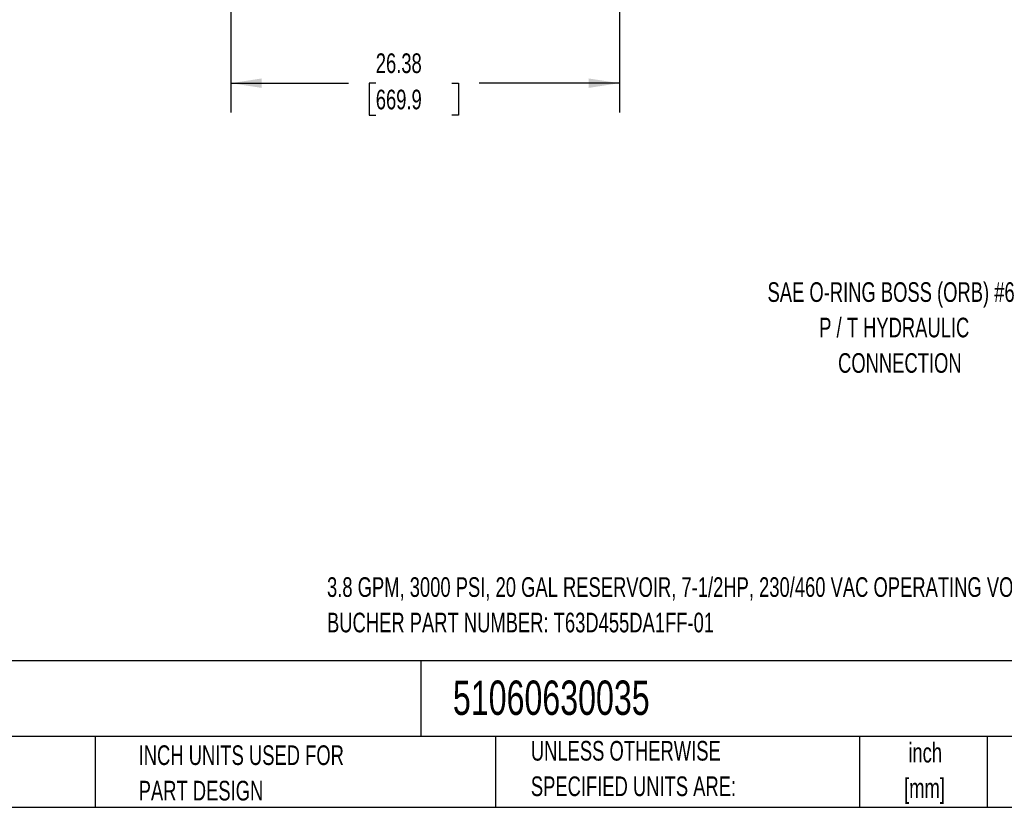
# Model space of a CAD drawing. Header units: inches. Extents: x 4 to 172, y 4 to 132.
# Tile 16 of 40: x 71 to 138, y 4 to 57. Entities that reach past the tile are written whole.
import ezdxf

# ---------------------------------------------------------------- set-up
doc = ezdxf.new("R2010")
doc.units = ezdxf.units.IN
doc.header["$LTSCALE"] = 16
doc.header["$MEASUREMENT"] = 0
doc.layers.add('DIMENSIONS', color=140, linetype='Continuous', lineweight=25)
doc.layers.add('TEXT', color=140, linetype='Continuous', lineweight=25)
doc.styles.add('SLDTEXTSTYLE0', font='TXT', dxfattribs={"width": 0.7})
doc.dimstyles.new('SLDDIMSTYLE0', dxfattribs={"dimtxt": 1.359375, "dimasz": 2.08, "dimexe": 0, "dimexo": 0.0625, "dimgap": 0.339844, "dimtad": 0, "dimtih": 1, "dimtoh": 1, "dimrnd": 1e-09, "dimzin": 12, "dimdsep": 46, "dimtxsty": 'SLDTEXTSTYLE0', "dimsah": 1, "dimcen": 0.09, "dimadec": 0, "dimazin": 3, "dimtfac": 1, "dimtofl": 0, "dimtmove": 0, "dimatfit": 3, "dimfxl": 0, "dimfrac": 2, "dimtolj": 1, "dimtzin": 12, "dimarcsym": 0})

# ---------------------------------------------------------------- blocks, each defined once
blk = doc.blocks.new('_D_4')
at = {"layer": 'DIMENSIONS'}
for p, q in [((85.217, 64.531), (85.217, 51.17)), ((111.592, 64.531), (111.592, 51.17)), ((85.217, 53.17), (93.207, 53.17)), ((95.049, 53.17), (94.592, 53.17)), ((94.592, 53.17), (94.592, 51.009)), ((100.219, 53.17), (100.676, 53.17)), ((100.676, 53.17), (100.676, 51.009)), ((111.592, 53.17), (102.061, 53.17)), ((94.592, 51.009), (95.049, 51.009)), ((100.676, 51.009), (100.219, 51.009))]:
    blk.add_line(p, q, dxfattribs=at)
for points in [[(85.217, 53.17), (87.297, 52.85), (87.297, 53.49)], [(111.592, 53.17), (109.512, 53.49), (109.512, 52.85)]]:
    blk.add_solid(points, dxfattribs=at)
at = {"layer": 'DIMENSIONS', "char_height": 1.3333, "attachment_point": 1, "style": 'SLDTEXTSTYLE0'}
for s, insert in [('26.38', (95.049, 55.193)), ('669.9', (95.049, 52.728))]:
    blk.add_mtext(s, dxfattribs=dict(at, insert=insert))

msp = doc.modelspace()

# ---------------------------------------------------------------- linework, layer by layer
at = {"layer": 'TEXT'}
for p, q in [((172, 13.938), (4, 13.938)), ((98.116, 13.938), (98.116, 8.8)), ((172, 8.8), (4, 8.8)), ((75.998, 8.8), (75.998, 4)), ((103.169, 8.8), (103.169, 4)), ((127.889, 8.8), (127.889, 4)), ((136.575, 8.8), (136.575, 4)), ((4, 4), (172, 4))]:
    msp.add_line(p, q, dxfattribs=at)

# ---------------------------------------------------------------- texts
at = {"layer": 'TEXT', "style": 'SLDTEXTSTYLE0'}
for s, insert, char_height, attachment_point in [('SAE O-RING BOSS (ORB) #6', (130.046, 39.652), 1.33333, 2), ('P / T HYDRAULIC', (130.259, 37.245), 1.33333, 2), ('CONNECTION', (130.641, 34.837), 1.3333, 2), ('3.8 GPM, 3000 PSI, 20 GAL RESERVOIR, 7-1/2HP, 230/460 VAC OPERATING VOLTAGE.', (91.737, 19.621), 1.33333, 1), ('BUCHER PART NUMBER: T63D455DA1FF-01', (91.737, 17.214), 1.33333, 1), ('51060630035', (100.288, 12.608), 2.33333, 1), ('INCH UNITS USED FOR', (78.948, 8.206), 1.33333, 1), ('UNLESS OTHERWISE', (105.58, 8.504), 1.33333, 1), ('inch', (132.362, 8.376), 1.3333, 2), ('SPECIFIED UNITS ARE:', (105.58, 6.096), 1.33333, 1), ('[mm]', (132.317, 5.968), 1.3333, 2), ('PART DESIGN', (78.948, 5.798), 1.33333, 1)]:
    msp.add_mtext(s, dxfattribs=dict(at, insert=insert, char_height=char_height, attachment_point=attachment_point))

# ---------------------------------------------------------------- dimensions: what is measured, and where the dimension line sits
at = {"layer": 'DIMENSIONS'}
dim = msp.add_linear_dim(base=(111.592112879, 53.169761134), p1=(85.217112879, 65.331152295), p2=(111.592112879, 65.331152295), dimstyle='SLDDIMSTYLE0', dxfattribs=at)
dim.commit()
dim.dimension.update_dxf_attribs({"geometry": '_D_4', "text_midpoint": (97.633936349, 53.169761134), "dimtype": 160})

doc.saveas('drawing.dxf')
